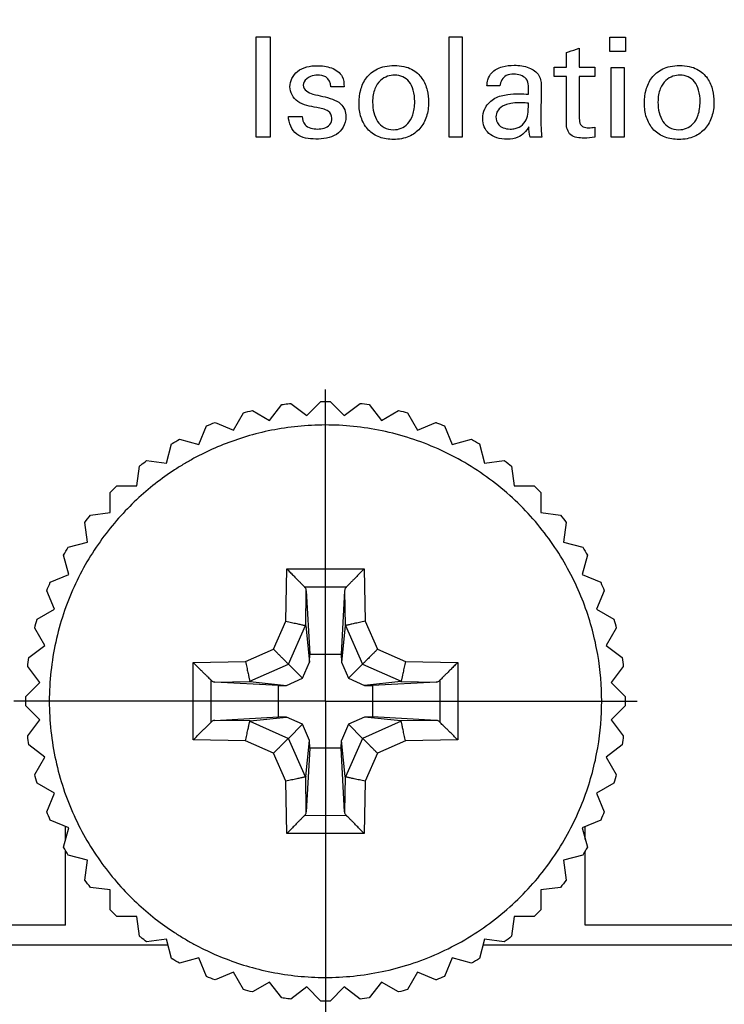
# Model space of a CAD drawing. Header units: inches. Extents: x 0 to 34, y 0 to 22.
# Tile 5 of 43: x 12.1 to 12.8, y 7.1 to 8.1. Entities that reach past the tile are written whole.
import ezdxf

# ---------------------------------------------------------------- set-up
doc = ezdxf.new("R2010")
doc.units = ezdxf.units.IN
doc.header["$LTSCALE"] = 1.87
doc.header["$MEASUREMENT"] = 0
doc.linetypes.add('CENTER', pattern=[0.6, 0.375, -0.075, 0.075, -0.075])
doc.layers.get('0').update_dxf_attribs({"linetype": 'CONTINUOUS'})
for name, color, linetype in [('DATUMCURVES', 7, 'CONTINUOUS'), ('DEFAULT_1', 7, 'CENTER'), ('DIMENSIONS', 7, 'CONTINUOUS')]:
    doc.layers.add(name, color=color, linetype=linetype)
doc.styles.get("Standard").update_dxf_attribs({"font": 'txt', "width": 0.8})
doc.dimstyles.new('DIMSTYLE_2', dxfattribs={"dimtxt": 0.125, "dimasz": 0.18, "dimexe": 0.18, "dimexo": 0.0625, "dimgap": 0.09, "dimtad": 0, "dimtih": 1, "dimtoh": 1, "dimdec": 3, "dimlfac": 0.5, "dimzin": 4, "dimdsep": 46, "dimtxsty": 'STANDARD', "dimblk": '_FILLED', "dimblk1": '_FILLED', "dimblk2": '_FILLED', "dimcen": 0.09, "dimadec": 0, "dimazin": 0, "dimtp": 0.001, "dimtm": 0.001, "dimtfac": 1, "dimtdec": 3, "dimtofl": 0, "dimtmove": 0, "dimatfit": 3, "dimldrblk": '_FILLED', "dimfxl": 1, "dimtolj": 1, "dimtzin": 4, "dimarcsym": 0})

# ---------------------------------------------------------------- blocks, each defined once
blk = doc.blocks.new('*D17')
at = {"layer": 'DIMENSIONS', "color": 2, "linetype": 'CONTINUOUS'}
blk.add_line((13.07898, 7.42655), (13.07898, 6.39855), dxfattribs=at)
at = {"layer": 'DIMENSIONS', "color": 2, "linetype": 'CONTINUOUS', "width": 0.8}
for s, p in [(']', (13.14148, 6.23605)), ('8.94', (13.14148, 5.83605)), ('[', (13.14148, 5.73605)), ('.352', (13.14148, 5.21105))]:
    blk.add_text(s, height=0.125, rotation=90, dxfattribs=at).set_placement(p)
blk = doc.blocks.new('_FILLED')
at = {"color": 0, "linetype": 'BYBLOCK'}
blk.add_solid([(0, 0), (-1, 0.1736), (-1, -0.1736)], dxfattribs=at)
blk = doc.blocks.new('*D18')
at = {"layer": 'DIMENSIONS', "color": 2, "linetype": 'CONTINUOUS'}
blk.add_line((13.36298, 7.07955), (13.36298, 6.39855), dxfattribs=at)
at = {"layer": 'DIMENSIONS', "color": 2, "linetype": 'CONTINUOUS', "width": 0.8}
for s, p in [(']', (13.42548, 6.23605)), ('12.55', (13.42548, 5.73605)), ('[', (13.42548, 5.63605)), ('.494', (13.42548, 5.11105))]:
    blk.add_text(s, height=0.125, rotation=90, dxfattribs=at).set_placement(p)
blk = doc.blocks.new('*D19')
at = {"layer": 'DIMENSIONS', "color": 2, "linetype": 'CONTINUOUS'}
for p, q in [((11.93698, 8.63555), (11.93698, 6.96333)), ((11.93698, 6.96333), (12.10755, 6.61562)), ((12.10755, 6.61562), (12.10755, 6.39855))]:
    blk.add_line(p, q, dxfattribs=at)
at = {"layer": 'DIMENSIONS', "color": 2, "linetype": 'CONTINUOUS', "width": 0.8}
for s, p in [(']', (12.17005, 6.23605)), ('5.56', (12.17005, 5.83605)), ('[', (12.17005, 5.73605)), ('.219', (12.17005, 5.21105)), ('-', (12.17005, 5.11105))]:
    blk.add_text(s, height=0.125, rotation=90, dxfattribs=at).set_placement(p)
blk = doc.blocks.new('*D20')
at = {"layer": 'DIMENSIONS', "color": 2, "linetype": 'CONTINUOUS'}
blk.add_line((12.86098, 8.66555), (12.86098, 6.39855), dxfattribs=at)
at = {"layer": 'DIMENSIONS', "color": 2, "linetype": 'CONTINUOUS', "width": 0.8}
for s, p in [(']', (12.92348, 6.23605)), ('6.17', (12.92348, 5.83605)), ('[', (12.92348, 5.73605)), ('.243', (12.92348, 5.21105))]:
    blk.add_text(s, height=0.125, rotation=90, dxfattribs=at).set_placement(p)

msp = doc.modelspace()

# ---------------------------------------------------------------- linework, layer by layer
at = {"color": 7, "linetype": 'CONTINUOUS'}
for p, q in [((12.35624, 7.67189), (12.37036, 7.68601)), ((12.37959, 7.68601), (12.39371, 7.67189)), ((12.2829, 7.6573), (12.29288, 7.67459)), ((12.3018, 7.67698), (12.31909, 7.667)), ((12.31909, 7.667), (12.33125, 7.68284)), ((12.3404, 7.68405), (12.35624, 7.67189)), ((12.39371, 7.67189), (12.40956, 7.68405)), ((12.41871, 7.68284), (12.43086, 7.667)), ((12.43086, 7.667), (12.44816, 7.67698)), ((12.45707, 7.67459), (12.46706, 7.6573)), ((12.26445, 7.66494), (12.2829, 7.6573)), ((12.46706, 7.6573), (12.48551, 7.66494)), ((12.24828, 7.64296), (12.25592, 7.66141)), ((12.49404, 7.66141), (12.50168, 7.64296)), ((12.22899, 7.64813), (12.24828, 7.64296)), ((12.50168, 7.64296), (12.52096, 7.64813)), ((12.21583, 7.62423), (12.221, 7.64351)), ((12.52896, 7.64351), (12.53413, 7.62423)), ((12.19603, 7.62683), (12.21583, 7.62423)), ((12.53413, 7.62423), (12.55392, 7.62683)), ((12.1861, 7.60142), (12.18871, 7.62121)), ((12.56125, 7.62121), (12.56385, 7.60142)), ((12.16614, 7.60142), (12.1861, 7.60142)), ((12.56385, 7.60142), (12.58382, 7.60142)), ((12.15961, 7.57492), (12.15961, 7.59489)), ((12.59035, 7.59489), (12.59035, 7.57492)), ((12.13981, 7.57231), (12.15961, 7.57492)), ((12.59035, 7.57492), (12.61015, 7.57231)), ((12.1368, 7.54519), (12.13419, 7.56499)), ((12.61577, 7.56499), (12.61316, 7.54519)), ((12.11751, 7.54003), (12.1368, 7.54519)), ((12.61316, 7.54519), (12.63245, 7.54003)), ((12.11806, 7.51274), (12.11289, 7.53203)), ((12.63706, 7.53203), (12.6319, 7.51274)), ((12.33528, 7.46614), (12.3362, 7.51854)), ((12.3362, 7.51854), (12.41376, 7.51854)), ((12.41376, 7.51854), (12.41468, 7.46614)), ((12.09961, 7.5051), (12.11806, 7.51274)), ((12.6319, 7.51274), (12.65034, 7.5051)), ((12.35393, 7.50057), (12.3961, 7.50057)), ((12.10372, 7.47812), (12.09608, 7.49657)), ((12.35519, 7.46144), (12.3558, 7.49663)), ((12.3558, 7.49663), (12.35925, 7.43308)), ((12.39415, 7.49663), (12.39071, 7.43308)), ((12.39415, 7.49663), (12.39477, 7.46144)), ((12.65388, 7.49657), (12.64624, 7.47812)), ((12.08643, 7.46814), (12.10372, 7.47812)), ((12.64624, 7.47812), (12.66353, 7.46814)), ((12.09403, 7.44193), (12.08404, 7.45922)), ((12.32284, 7.43819), (12.33528, 7.46614)), ((12.33784, 7.42319), (12.35501, 7.46176)), ((12.35519, 7.46144), (12.35911, 7.42522)), ((12.39477, 7.46144), (12.39085, 7.42522)), ((12.39495, 7.46176), (12.41212, 7.42319)), ((12.41468, 7.46614), (12.42712, 7.43819)), ((12.66592, 7.45922), (12.65593, 7.44193)), ((12.07818, 7.42978), (12.09403, 7.44193)), ((12.29489, 7.42574), (12.32284, 7.43819)), ((12.42712, 7.43819), (12.45507, 7.42574)), ((12.65593, 7.44193), (12.67178, 7.42978)), ((12.35911, 7.42522), (12.35925, 7.43308)), ((12.35925, 7.43308), (12.39071, 7.43308)), ((12.39071, 7.43308), (12.39085, 7.42522)), ((12.08913, 7.40478), (12.07698, 7.42062)), ((12.24248, 7.42483), (12.29489, 7.42574)), ((12.24248, 7.34726), (12.24248, 7.42483)), ((12.29926, 7.40601), (12.33784, 7.42319)), ((12.33784, 7.42319), (12.35193, 7.4091)), ((12.35193, 7.4091), (12.35911, 7.42522)), ((12.39085, 7.42522), (12.39803, 7.4091)), ((12.41212, 7.42319), (12.39803, 7.4091)), ((12.41212, 7.42319), (12.4507, 7.40601)), ((12.45507, 7.42574), (12.50748, 7.42483)), ((12.50748, 7.42483), (12.50748, 7.34726)), ((12.67298, 7.42062), (12.66082, 7.40478)), ((12.33581, 7.40192), (12.35193, 7.4091)), ((12.39803, 7.4091), (12.41415, 7.40192)), ((12.07501, 7.39066), (12.08913, 7.40478)), ((12.26046, 7.36493), (12.26046, 7.40716)), ((12.26439, 7.40522), (12.29958, 7.40584)), ((12.32795, 7.40178), (12.26439, 7.40522)), ((12.29959, 7.40584), (12.33581, 7.40192)), ((12.32795, 7.40178), (12.33581, 7.40192)), ((12.32795, 7.37031), (12.32795, 7.40178)), ((12.45037, 7.40584), (12.41415, 7.40192)), ((12.41415, 7.40192), (12.42201, 7.40178)), ((12.48557, 7.40522), (12.42201, 7.40178)), ((12.42201, 7.40178), (12.42201, 7.37031)), ((12.45037, 7.40584), (12.48557, 7.40522)), ((12.4895, 7.40709), (12.4895, 7.36493)), ((12.66082, 7.40478), (12.67494, 7.39066)), ((12.08913, 7.36731), (12.07501, 7.38143)), ((12.67494, 7.38143), (12.66082, 7.36731)), ((12.26439, 7.36687), (12.32795, 7.37031)), ((12.29958, 7.36626), (12.33581, 7.37018)), ((12.33581, 7.37018), (12.32795, 7.37031)), ((12.35193, 7.363), (12.33581, 7.37018)), ((12.41415, 7.37017), (12.39803, 7.363)), ((12.42201, 7.37031), (12.41415, 7.37018)), ((12.45037, 7.36626), (12.41415, 7.37017)), ((12.48557, 7.36687), (12.42201, 7.37031)), ((12.07698, 7.35147), (12.08913, 7.36731)), ((12.29958, 7.36626), (12.26439, 7.36687)), ((12.29926, 7.36608), (12.33784, 7.3489)), ((12.33784, 7.3489), (12.35193, 7.363)), ((12.35911, 7.34688), (12.35193, 7.363)), ((12.39803, 7.363), (12.39085, 7.34687)), ((12.41212, 7.3489), (12.39803, 7.363)), ((12.4507, 7.36608), (12.41212, 7.3489)), ((12.48557, 7.36687), (12.45037, 7.36626)), ((12.66082, 7.36731), (12.67298, 7.35147)), ((12.09403, 7.33016), (12.07818, 7.34232)), ((12.29489, 7.34635), (12.24248, 7.34726)), ((12.32284, 7.3339), (12.29489, 7.34635)), ((12.35501, 7.31033), (12.33784, 7.3489)), ((12.35519, 7.31065), (12.35911, 7.34688)), ((12.35925, 7.33901), (12.35911, 7.34687)), ((12.39071, 7.33901), (12.39085, 7.34688)), ((12.39477, 7.31065), (12.39085, 7.34687)), ((12.41212, 7.3489), (12.39495, 7.31033)), ((12.45507, 7.34635), (12.42712, 7.3339)), ((12.50748, 7.34726), (12.45507, 7.34635)), ((12.67178, 7.34232), (12.65593, 7.33016)), ((12.08404, 7.31287), (12.09403, 7.33016)), ((12.33528, 7.30595), (12.32284, 7.3339)), ((12.35925, 7.33901), (12.3558, 7.27546)), ((12.39071, 7.33901), (12.35925, 7.33901)), ((12.39415, 7.27546), (12.39071, 7.33901)), ((12.42712, 7.3339), (12.41468, 7.30595)), ((12.65593, 7.33016), (12.66592, 7.31287)), ((12.3558, 7.27546), (12.35519, 7.31065)), ((12.39477, 7.31065), (12.39415, 7.27546)), ((12.10372, 7.29397), (12.08643, 7.30395)), ((12.3362, 7.25355), (12.33528, 7.30595)), ((12.41468, 7.30595), (12.41376, 7.25355)), ((12.66353, 7.30395), (12.64624, 7.29397)), ((12.09608, 7.27552), (12.10372, 7.29397)), ((12.64624, 7.29397), (12.65388, 7.27552)), ((12.39615, 7.27155), (12.35393, 7.27152)), ((12.11806, 7.25935), (12.09961, 7.26699)), ((12.11498, 7.24784), (12.11498, 7.26063)), ((12.65034, 7.26699), (12.6319, 7.25935)), ((12.63498, 7.24784), (12.63498, 7.26063)), ((12.11289, 7.24006), (12.11806, 7.25935)), ((12.41376, 7.25355), (12.3362, 7.25355)), ((12.6319, 7.25935), (12.63706, 7.24006)), ((12.11498, 7.16205), (12.11498, 7.23639)), ((12.1368, 7.2269), (12.11751, 7.23207)), ((12.63245, 7.23207), (12.61316, 7.2269)), ((12.63498, 7.16205), (12.63498, 7.23639)), ((12.13419, 7.2071), (12.1368, 7.2269)), ((12.61316, 7.2269), (12.61577, 7.2071)), ((12.15961, 7.19717), (12.13981, 7.19978)), ((12.15961, 7.1772), (12.15961, 7.19717)), ((12.61015, 7.19978), (12.59035, 7.19717)), ((12.59035, 7.19717), (12.59035, 7.1772)), ((12.11498, 7.16205), (11.84698, 7.16205)), ((12.1861, 7.17068), (12.16614, 7.17068)), ((12.18871, 7.15088), (12.1861, 7.17068)), ((12.56385, 7.17068), (12.56125, 7.15088)), ((12.58382, 7.17068), (12.56385, 7.17068)), ((13.30298, 7.16205), (12.63498, 7.16205)), ((12.21583, 7.14786), (12.19603, 7.14526)), ((12.221, 7.12858), (12.21583, 7.14786)), ((12.53413, 7.14786), (12.52896, 7.12858)), ((12.55392, 7.14526), (12.53413, 7.14786)), ((12.21739, 7.14205), (11.78698, 7.14205)), ((13.36298, 7.14205), (12.53257, 7.14205)), ((12.24828, 7.12913), (12.22899, 7.12396)), ((12.25592, 7.11068), (12.24828, 7.12913)), ((12.50168, 7.12913), (12.49404, 7.11068)), ((12.52096, 7.12396), (12.50168, 7.12913)), ((12.2829, 7.11479), (12.26445, 7.10715)), ((12.29288, 7.0975), (12.2829, 7.11479)), ((12.46706, 7.11479), (12.45707, 7.0975)), ((12.48551, 7.10715), (12.46706, 7.11479)), ((12.31909, 7.10509), (12.3018, 7.09511)), ((12.33125, 7.08925), (12.31909, 7.10509)), ((12.43086, 7.10509), (12.41871, 7.08925)), ((12.44816, 7.09511), (12.43086, 7.10509)), ((12.35624, 7.1002), (12.3404, 7.08805)), ((12.37036, 7.08608), (12.35624, 7.1002)), ((12.39371, 7.1002), (12.37959, 7.08608)), ((12.40956, 7.08805), (12.39371, 7.1002))]:
    msp.add_line(p, q, dxfattribs=at)
for points in [[(12.37036, 7.68601), (12.37343, 7.68606), (12.37651, 7.68606), (12.37959, 7.68601)], [(12.29288, 7.67459), (12.29583, 7.67543), (12.2988, 7.67623), (12.3018, 7.67698)], [(12.40956, 7.68404), (12.4126, 7.68369), (12.41566, 7.68329), (12.41871, 7.68284)], [(12.44816, 7.67698), (12.45113, 7.67623), (12.45411, 7.67543), (12.45707, 7.67459)], [(12.25592, 7.66141), (12.25873, 7.66262), (12.26157, 7.6638), (12.26445, 7.66494)], [(12.52096, 7.64813), (12.52365, 7.64663), (12.52632, 7.64509), (12.52896, 7.64351)], [(12.55392, 7.62683), (12.55639, 7.62499), (12.55884, 7.62312), (12.56125, 7.62121)], [(12.15961, 7.59489), (12.16177, 7.59711), (12.16394, 7.59929), (12.16614, 7.60142)], [(12.58382, 7.60141), (12.58604, 7.59927), (12.58821, 7.59709), (12.59035, 7.59489)], [(12.13419, 7.56499), (12.13604, 7.56747), (12.13791, 7.56992), (12.13981, 7.57231)], [(12.61014, 7.57231), (12.61206, 7.56989), (12.61393, 7.56745), (12.61576, 7.56499)], [(12.1129, 7.53203), (12.1144, 7.53473), (12.11594, 7.53739), (12.11751, 7.54002)], [(12.63245, 7.54003), (12.63403, 7.53737), (12.63557, 7.53471), (12.63706, 7.53203)], [(12.09608, 7.49657), (12.09722, 7.49944), (12.0984, 7.50229), (12.09962, 7.5051)], [(12.65034, 7.5051), (12.65157, 7.50226), (12.65275, 7.49942), (12.65388, 7.49657)], [(12.08404, 7.45922), (12.08479, 7.46221), (12.08559, 7.46519), (12.08643, 7.46814)], [(12.66353, 7.46814), (12.66437, 7.46516), (12.66517, 7.46219), (12.66592, 7.45922)], [(12.07698, 7.42062), (12.07734, 7.42368), (12.07774, 7.42673), (12.07819, 7.42977)], [(12.67178, 7.42978), (12.67223, 7.42671), (12.67263, 7.42366), (12.67298, 7.42062)], [(12.07498, 7.38605), (12.07498, 7.38758), (12.07499, 7.38912), (12.07502, 7.39066)], [(12.67494, 7.39066), (12.67497, 7.38912), (12.67498, 7.38758), (12.67498, 7.38605)], [(12.07502, 7.38143), (12.07499, 7.38297), (12.07498, 7.38451), (12.07498, 7.38605)], [(12.67498, 7.38605), (12.67498, 7.38451), (12.67497, 7.38298), (12.67494, 7.38143)], [(12.07819, 7.34232), (12.07774, 7.34536), (12.07734, 7.34841), (12.07698, 7.35147)], [(12.67298, 7.35147), (12.67263, 7.34844), (12.67223, 7.34538), (12.67178, 7.34232)], [(12.08643, 7.30395), (12.08559, 7.30691), (12.08479, 7.30988), (12.08404, 7.31287)], [(12.66592, 7.31287), (12.66517, 7.3099), (12.66437, 7.30693), (12.66353, 7.30395)], [(12.09962, 7.26699), (12.0984, 7.26981), (12.09722, 7.27265), (12.09608, 7.27552)], [(12.65388, 7.27552), (12.65275, 7.27267), (12.65157, 7.26983), (12.65034, 7.26699)], [(12.11751, 7.23207), (12.11594, 7.2347), (12.1144, 7.23736), (12.1129, 7.24006)], [(12.63706, 7.24006), (12.63557, 7.23738), (12.63403, 7.23472), (12.63245, 7.23207)], [(12.13981, 7.19978), (12.13791, 7.20218), (12.13604, 7.20462), (12.13419, 7.2071)], [(12.61576, 7.2071), (12.61393, 7.20464), (12.61206, 7.2022), (12.61014, 7.19978)], [(12.16614, 7.17068), (12.16394, 7.1728), (12.16177, 7.17498), (12.15961, 7.1772)], [(12.59035, 7.1772), (12.58821, 7.175), (12.58604, 7.17282), (12.58382, 7.17068)], [(12.56125, 7.15088), (12.55884, 7.14897), (12.55639, 7.1471), (12.55392, 7.14526)], [(12.52896, 7.12858), (12.52632, 7.127), (12.52365, 7.12546), (12.52096, 7.12397)], [(12.26445, 7.10715), (12.26157, 7.10829), (12.25873, 7.10947), (12.25592, 7.11068)], [(12.3018, 7.09511), (12.2988, 7.09586), (12.29583, 7.09666), (12.29288, 7.0975)], [(12.45707, 7.0975), (12.45411, 7.09666), (12.45113, 7.09586), (12.44816, 7.09511)], [(12.37959, 7.08608), (12.37651, 7.08604), (12.37343, 7.08604), (12.37036, 7.08608)], [(12.41871, 7.08925), (12.41566, 7.0888), (12.4126, 7.0884), (12.40956, 7.08805)]]:
    msp.add_open_spline(points, degree=3, dxfattribs=at)
for points, knots in [([(12.33125, 7.68284), (12.33218, 7.68298), (12.33521, 7.68341), (12.33827, 7.6838), (12.3404, 7.68405)], [0, 0, 0, 0, 0.306224, 1, 1, 1, 1]), ([(12.48551, 7.66494), (12.48571, 7.66486), (12.48857, 7.66373), (12.49141, 7.66255), (12.49403, 7.66141)], [0, 0, 0, 0, 0.071488, 1, 1, 1, 1]), ([(12.65136, 7.38605), (12.65136, 7.40101), (12.64893, 7.43235), (12.63597, 7.48201), (12.61215, 7.53165), (12.57694, 7.57777), (12.53135, 7.61657), (12.47802, 7.64483), (12.42078, 7.66068), (12.37324, 7.66349), (12.33706, 7.66025), (12.31115, 7.65537), (12.28675, 7.64835), (12.26403, 7.63955), (12.24653, 7.63096), (12.23355, 7.62358), (12.22061, 7.61552), (12.20453, 7.60405), (12.17947, 7.58265), (12.15025, 7.54995), (12.12172, 7.50159), (12.10297, 7.44588), (12.0986, 7.40599), (12.0986, 7.38605)], [0, 0, 0, 0, 0.0625, 0.125, 0.1875, 0.25, 0.3125, 0.375, 0.4375, 0.5, 0.53125, 0.5625, 0.59375, 0.625, 0.65625, 0.671875, 0.6875, 0.71875, 0.75, 0.8125, 0.875, 0.9375, 1, 1, 1, 1]), ([(12.221, 7.64351), (12.22115, 7.64361), (12.22381, 7.64519), (12.22646, 7.64672), (12.22899, 7.64813)], [0, 0, 0, 0, 0.058333, 1, 1, 1, 1]), ([(12.18871, 7.62121), (12.18916, 7.62157), (12.19159, 7.62348), (12.19403, 7.62535), (12.19603, 7.62683)], [0, 0, 0, 0, 0.184109, 1, 1, 1, 1]), ([(12.3362, 7.51854), (12.33732, 7.5174), (12.33953, 7.51515), (12.34272, 7.5119), (12.34566, 7.50891), (12.34826, 7.50626), (12.35049, 7.50402), (12.35229, 7.50212), (12.35344, 7.50106), (12.35393, 7.50057)], [0, 0, 0, 0, 0.190957, 0.373752, 0.541749, 0.689213, 0.814303, 0.917437, 1, 1, 1, 1]), ([(12.41376, 7.51854), (12.41289, 7.51766), (12.4111, 7.51583), (12.40839, 7.51307), (12.40569, 7.51033), (12.40316, 7.50776), (12.40092, 7.50547), (12.39901, 7.50353), (12.39744, 7.50194), (12.39651, 7.50099), (12.3961, 7.50057)], [0, 0, 0, 0, 0.148081, 0.304463, 0.460321, 0.606067, 0.733629, 0.841466, 0.930161, 1, 1, 1, 1]), ([(12.3558, 7.49663), (12.35578, 7.49709), (12.35559, 7.49804), (12.35488, 7.49934), (12.3543, 7.50019), (12.35393, 7.50057)], [0, 0, 0, 0, 0.31241, 0.642934, 1, 1, 1, 1]), ([(12.3961, 7.50057), (12.39572, 7.50018), (12.39506, 7.49939), (12.39437, 7.49804), (12.39418, 7.49709), (12.39415, 7.49663)], [0, 0, 0, 0, 0.361003, 0.689525, 1, 1, 1, 1]), ([(12.33528, 7.46614), (12.33623, 7.46593), (12.33814, 7.46551), (12.34095, 7.46488), (12.34366, 7.46428), (12.34615, 7.46373), (12.34836, 7.46324), (12.35029, 7.46281), (12.35193, 7.46245), (12.35326, 7.46215), (12.35426, 7.46193), (12.3548, 7.46181), (12.35501, 7.46176)], [0, 0, 0, 0, 0.144646, 0.289446, 0.428299, 0.555676, 0.668076, 0.76548, 0.848727, 0.917119, 0.968351, 1, 1, 1, 1]), ([(12.35501, 7.46176), (12.35506, 7.46175), (12.35501, 7.4616), (12.35519, 7.4616), (12.35519, 7.46149), (12.35519, 7.46144)], [0, 0, 0, 0, 0.376115, 0.624349, 1, 1, 1, 1]), ([(12.39477, 7.46144), (12.39477, 7.46149), (12.39477, 7.4616), (12.39495, 7.4616), (12.3949, 7.46175), (12.39495, 7.46176)], [0, 0, 0, 0, 0.375904, 0.623625, 1, 1, 1, 1]), ([(12.41468, 7.46614), (12.41373, 7.46593), (12.41182, 7.46551), (12.409, 7.46488), (12.4063, 7.46428), (12.4038, 7.46373), (12.40159, 7.46324), (12.39966, 7.46281), (12.39803, 7.46245), (12.3967, 7.46215), (12.3957, 7.46193), (12.39515, 7.46181), (12.39495, 7.46176)], [0, 0, 0, 0, 0.14473, 0.289704, 0.428696, 0.556087, 0.668348, 0.765544, 0.848645, 0.917012, 0.968292, 1, 1, 1, 1]), ([(12.32284, 7.43819), (12.32358, 7.43745), (12.32504, 7.43598), (12.32721, 7.43382), (12.32927, 7.43176), (12.33115, 7.42988), (12.33281, 7.42821), (12.33426, 7.42676), (12.3355, 7.42552), (12.33651, 7.42451), (12.33727, 7.42376), (12.33768, 7.42334), (12.33784, 7.42319)], [0, 0, 0, 0, 0.147658, 0.293943, 0.43276, 0.559076, 0.669803, 0.766052, 0.849117, 0.917514, 0.968625, 1, 1, 1, 1]), ([(12.42712, 7.43819), (12.42637, 7.43743), (12.42488, 7.43594), (12.4227, 7.43376), (12.42065, 7.43171), (12.41878, 7.42985), (12.41712, 7.42819), (12.41567, 7.42674), (12.41443, 7.4255), (12.41343, 7.42449), (12.41268, 7.42375), (12.41228, 7.42334), (12.41212, 7.42319)], [0, 0, 0, 0, 0.151085, 0.29802, 0.435899, 0.561034, 0.671534, 0.767976, 0.850841, 0.918714, 0.969119, 1, 1, 1, 1]), ([(12.24248, 7.42483), (12.24337, 7.42396), (12.24519, 7.42216), (12.24795, 7.41945), (12.2507, 7.41676), (12.25327, 7.41423), (12.25555, 7.41199), (12.25749, 7.41008), (12.25909, 7.40851), (12.26004, 7.40758), (12.26046, 7.40716)], [0, 0, 0, 0, 0.148081, 0.304463, 0.460321, 0.606067, 0.733629, 0.841466, 0.930161, 1, 1, 1, 1]), ([(12.29489, 7.42574), (12.2951, 7.42479), (12.29552, 7.42288), (12.29615, 7.42005), (12.29675, 7.41734), (12.2973, 7.41485), (12.29779, 7.41263), (12.29822, 7.41072), (12.29858, 7.40909), (12.29887, 7.40776), (12.29909, 7.40677), (12.29922, 7.40622), (12.29926, 7.40601)], [0, 0, 0, 0, 0.14498, 0.290382, 0.429761, 0.557341, 0.669461, 0.766303, 0.849028, 0.917099, 0.96828, 1, 1, 1, 1]), ([(12.45507, 7.42574), (12.45486, 7.42479), (12.45444, 7.42289), (12.45381, 7.42007), (12.45322, 7.41737), (12.45266, 7.41488), (12.45217, 7.41266), (12.45174, 7.41073), (12.45138, 7.40909), (12.45108, 7.40776), (12.45086, 7.40677), (12.45074, 7.40622), (12.4507, 7.40601)], [0, 0, 0, 0, 0.144646, 0.289447, 0.428299, 0.555676, 0.668076, 0.76548, 0.848727, 0.917119, 0.968351, 1, 1, 1, 1]), ([(12.50748, 7.42483), (12.50633, 7.4237), (12.50409, 7.4215), (12.50083, 7.4183), (12.49784, 7.41536), (12.4952, 7.41276), (12.49295, 7.41054), (12.49106, 7.40873), (12.49, 7.40758), (12.4895, 7.40709)], [0, 0, 0, 0, 0.190957, 0.373752, 0.541749, 0.689213, 0.814303, 0.917437, 1, 1, 1, 1]), ([(12.26046, 7.40716), (12.26084, 7.40679), (12.26164, 7.40612), (12.26298, 7.40544), (12.26393, 7.40525), (12.26439, 7.40522)], [0, 0, 0, 0, 0.361003, 0.689525, 1, 1, 1, 1]), ([(12.29959, 7.40584), (12.29954, 7.40584), (12.29942, 7.40584), (12.29943, 7.40602), (12.29927, 7.40596), (12.29926, 7.40601)], [0, 0, 0, 0, 0.375902, 0.623627, 1, 1, 1, 1]), ([(12.4507, 7.40601), (12.45069, 7.40596), (12.45053, 7.40602), (12.45053, 7.40584), (12.45042, 7.40584), (12.45037, 7.40584)], [0, 0, 0, 0, 0.376113, 0.62435, 1, 1, 1, 1]), ([(12.48557, 7.40522), (12.48603, 7.40525), (12.48698, 7.40543), (12.48828, 7.40615), (12.48913, 7.40672), (12.4895, 7.40709)], [0, 0, 0, 0, 0.31241, 0.642934, 1, 1, 1, 1]), ([(12.0986, 7.38605), (12.0986, 7.3661), (12.10297, 7.32622), (12.12172, 7.27051), (12.15025, 7.22214), (12.17947, 7.18944), (12.20453, 7.16804), (12.22061, 7.15657), (12.23355, 7.14851), (12.24653, 7.14113), (12.26403, 7.13254), (12.28675, 7.12374), (12.31115, 7.11672), (12.33706, 7.11185), (12.37324, 7.1086), (12.42078, 7.11141), (12.47802, 7.12727), (12.53135, 7.15552), (12.57694, 7.19432), (12.61215, 7.24044), (12.63597, 7.29008), (12.64893, 7.33974), (12.65136, 7.37109), (12.65136, 7.38605)], [0, 0, 0, 0, 0.0625, 0.125, 0.1875, 0.25, 0.28125, 0.3125, 0.328125, 0.34375, 0.375, 0.40625, 0.4375, 0.46875, 0.5, 0.5625, 0.625, 0.6875, 0.75, 0.8125, 0.875, 0.9375, 1, 1, 1, 1]), ([(12.24248, 7.34726), (12.24337, 7.34813), (12.24519, 7.34992), (12.24794, 7.35262), (12.25067, 7.35531), (12.25324, 7.35784), (12.25554, 7.36009), (12.2575, 7.36202), (12.2591, 7.36359), (12.26004, 7.36452), (12.26046, 7.36493)], [0, 0, 0, 0, 0.148203, 0.303566, 0.45857, 0.604338, 0.732899, 0.841826, 0.930864, 1, 1, 1, 1]), ([(12.26439, 7.36687), (12.26393, 7.36685), (12.26298, 7.36665), (12.26164, 7.36597), (12.26084, 7.3653), (12.26046, 7.36493)], [0, 0, 0, 0, 0.310478, 0.639001, 1, 1, 1, 1]), ([(12.29489, 7.34635), (12.2951, 7.3473), (12.29552, 7.3492), (12.29614, 7.35202), (12.29674, 7.35472), (12.2973, 7.35721), (12.29779, 7.35943), (12.29822, 7.36136), (12.29858, 7.363), (12.29887, 7.36433), (12.29909, 7.36533), (12.29922, 7.36587), (12.29926, 7.36608)], [0, 0, 0, 0, 0.144646, 0.289447, 0.428299, 0.555676, 0.668076, 0.76548, 0.848727, 0.917119, 0.968351, 1, 1, 1, 1]), ([(12.29926, 7.36608), (12.29927, 7.36613), (12.29943, 7.36607), (12.29942, 7.36625), (12.29954, 7.36625), (12.29958, 7.36626)], [0, 0, 0, 0, 0.376113, 0.62435, 1, 1, 1, 1]), ([(12.45037, 7.36626), (12.45042, 7.36625), (12.45053, 7.36625), (12.45053, 7.36607), (12.45069, 7.36613), (12.4507, 7.36608)], [0, 0, 0, 0, 0.375902, 0.623627, 1, 1, 1, 1]), ([(12.45507, 7.34635), (12.45486, 7.3473), (12.45444, 7.34921), (12.45381, 7.35204), (12.45321, 7.35475), (12.45266, 7.35724), (12.45217, 7.35946), (12.45174, 7.36138), (12.45138, 7.363), (12.45108, 7.36433), (12.45086, 7.36533), (12.45074, 7.36587), (12.4507, 7.36608)], [0, 0, 0, 0, 0.14498, 0.290382, 0.429761, 0.557341, 0.669461, 0.766303, 0.849028, 0.917099, 0.96828, 1, 1, 1, 1]), ([(12.4895, 7.36493), (12.48912, 7.3653), (12.48832, 7.36597), (12.48698, 7.36665), (12.48603, 7.36685), (12.48557, 7.36687)], [0, 0, 0, 0, 0.361003, 0.689525, 1, 1, 1, 1]), ([(12.50748, 7.34726), (12.50659, 7.34813), (12.50477, 7.34993), (12.50201, 7.35264), (12.49926, 7.35533), (12.49669, 7.35786), (12.49441, 7.36011), (12.49247, 7.36201), (12.49087, 7.36358), (12.48992, 7.36452), (12.4895, 7.36493)], [0, 0, 0, 0, 0.148081, 0.304463, 0.460321, 0.606067, 0.733629, 0.841466, 0.930161, 1, 1, 1, 1]), ([(12.32284, 7.3339), (12.32358, 7.33465), (12.32506, 7.33613), (12.32722, 7.33829), (12.32926, 7.34033), (12.33113, 7.34219), (12.3328, 7.34387), (12.33426, 7.34533), (12.33551, 7.34658), (12.33653, 7.34759), (12.33728, 7.34834), (12.33768, 7.34875), (12.33784, 7.3489)], [0, 0, 0, 0, 0.149544, 0.295023, 0.432098, 0.557346, 0.668731, 0.76636, 0.850204, 0.918602, 0.969164, 1, 1, 1, 1]), ([(12.42712, 7.3339), (12.42638, 7.33464), (12.42491, 7.33611), (12.42275, 7.33828), (12.42069, 7.34033), (12.41881, 7.34221), (12.41715, 7.34388), (12.4157, 7.34533), (12.41446, 7.34657), (12.41345, 7.34758), (12.41269, 7.34833), (12.41228, 7.34875), (12.41212, 7.3489)], [0, 0, 0, 0, 0.147658, 0.293943, 0.43276, 0.559076, 0.669803, 0.766052, 0.849117, 0.917514, 0.968625, 1, 1, 1, 1]), ([(12.35501, 7.31033), (12.3548, 7.31028), (12.35426, 7.31016), (12.35326, 7.30994), (12.35193, 7.30964), (12.35029, 7.30928), (12.34837, 7.30885), (12.34615, 7.30836), (12.34366, 7.30781), (12.34095, 7.30721), (12.33814, 7.30659), (12.33623, 7.30616), (12.33528, 7.30595)], [0, 0, 0, 0, 0.031649, 0.082879, 0.151268, 0.234517, 0.331918, 0.444312, 0.571686, 0.710546, 0.855355, 1, 1, 1, 1]), ([(12.35519, 7.31065), (12.35518, 7.3106), (12.35519, 7.31049), (12.35501, 7.31049), (12.35506, 7.31034), (12.35501, 7.31033)], [0, 0, 0, 0, 0.375903, 0.623625, 1, 1, 1, 1]), ([(12.39495, 7.31033), (12.3949, 7.31034), (12.39495, 7.31049), (12.39477, 7.31049), (12.39477, 7.3106), (12.39477, 7.31065)], [0, 0, 0, 0, 0.376115, 0.624349, 1, 1, 1, 1]), ([(12.41468, 7.30595), (12.41373, 7.30616), (12.41182, 7.30659), (12.40901, 7.30721), (12.4063, 7.30781), (12.40381, 7.30836), (12.40159, 7.30885), (12.39967, 7.30928), (12.39803, 7.30964), (12.39669, 7.30994), (12.3957, 7.31016), (12.39515, 7.31028), (12.39495, 7.31033)], [0, 0, 0, 0, 0.144646, 0.289446, 0.428299, 0.555676, 0.668076, 0.76548, 0.848727, 0.917119, 0.968351, 1, 1, 1, 1]), ([(12.35388, 7.27154), (12.35337, 7.27103), (12.35225, 7.26989), (12.3504, 7.268), (12.34818, 7.26574), (12.34559, 7.26311), (12.34267, 7.26014), (12.3395, 7.25691), (12.33731, 7.25468), (12.3362, 7.25355)], [0, 0, 0, 0, 0.085093, 0.189932, 0.314898, 0.461527, 0.628764, 0.810643, 1, 1, 1, 1]), ([(12.35393, 7.27152), (12.3543, 7.2719), (12.35488, 7.27275), (12.35559, 7.27405), (12.35578, 7.275), (12.3558, 7.27546)], [0, 0, 0, 0, 0.3571, 0.687621, 1, 1, 1, 1]), ([(12.39615, 7.27155), (12.39577, 7.27193), (12.39508, 7.27271), (12.39438, 7.27405), (12.39418, 7.275), (12.39415, 7.27546)], [0, 0, 0, 0, 0.361194, 0.689106, 1, 1, 1, 1]), ([(12.41376, 7.25355), (12.41265, 7.25468), (12.41046, 7.25691), (12.40729, 7.26014), (12.40436, 7.26311), (12.40178, 7.26575), (12.39955, 7.26799), (12.39772, 7.26992), (12.39654, 7.27101), (12.39603, 7.27152)], [0, 0, 0, 0, 0.189144, 0.370819, 0.537867, 0.684331, 0.809157, 0.913878, 1, 1, 1, 1]), ([(12.19603, 7.14526), (12.19403, 7.14674), (12.19159, 7.14861), (12.18916, 7.15052), (12.18871, 7.15088)], [0, 0, 0, 0, 0.815891, 1, 1, 1, 1]), ([(12.22899, 7.12396), (12.22646, 7.12537), (12.22381, 7.1269), (12.22115, 7.12848), (12.221, 7.12858)], [0, 0, 0, 0, 0.941667, 1, 1, 1, 1]), ([(12.49403, 7.11068), (12.49141, 7.10955), (12.48857, 7.10837), (12.48571, 7.10723), (12.48551, 7.10715)], [0, 0, 0, 0, 0.928512, 1, 1, 1, 1]), ([(12.3404, 7.08805), (12.33827, 7.08829), (12.33521, 7.08868), (12.33218, 7.08911), (12.33125, 7.08925)], [0, 0, 0, 0, 0.693776, 1, 1, 1, 1])]:
    msp.add_open_spline(points, degree=3, knots=knots, dxfattribs=at)
at = {"layer": 'DATUMCURVES', "color": 40, "linetype": 'CONTINUOUS'}
for points, knots in [([(12.3056, 8.05083, -0.02453), (12.30632, 8.05083, -0.02453), (12.31096, 8.05083, -0.02453), (12.31559, 8.05083, -0.02453), (12.3195, 8.05083, -0.02453)], [0, 0, 0, 0, 0.15625, 1, 1, 1, 1]), ([(12.3056, 7.95046, -0.02453), (12.3056, 7.95569, -0.02453), (12.3056, 7.98914, -0.02453), (12.3056, 8.0226, -0.02453), (12.3056, 8.05083, -0.02453)], [0, 0, 0, 0, 0.15625, 1, 1, 1, 1]), ([(12.3195, 8.05083, -0.02453), (12.3195, 8.0456, -0.02453), (12.3195, 8.01214, -0.02453), (12.3195, 7.97869, -0.02453), (12.3195, 7.95046, -0.02453)], [0, 0, 0, 0, 0.15625, 1, 1, 1, 1]), ([(12.49881, 7.95046, -0.02453), (12.49881, 7.95568, -0.02453), (12.49881, 7.98909, -0.02453), (12.49881, 8.0225, -0.02453), (12.49881, 8.05069, -0.02453)], [0, 0, 0, 0, 0.15625, 1, 1, 1, 1]), ([(12.49881, 8.05069, -0.02453), (12.49949, 8.05069, -0.02453), (12.50384, 8.05069, -0.02453), (12.5082, 8.05069, -0.02453), (12.51187, 8.05069, -0.02453)], [0, 0, 0, 0, 0.15625, 1, 1, 1, 1]), ([(12.51187, 8.05069, -0.02453), (12.51187, 8.04547, -0.02453), (12.51187, 8.01206, -0.02453), (12.51187, 7.97865, -0.02453), (12.51187, 7.95046, -0.02453)], [0, 0, 0, 0, 0.15625, 1, 1, 1, 1]), ([(12.65934, 8.03623, -0.02453), (12.65934, 8.03698, -0.02453), (12.65934, 8.04175, -0.02453), (12.65934, 8.04653, -0.02453), (12.65934, 8.05056, -0.02453)], [0, 0, 0, 0, 0.15625, 1, 1, 1, 1]), ([(12.65934, 8.05056, -0.02453), (12.66016, 8.05056, -0.02453), (12.66541, 8.05056, -0.02453), (12.67065, 8.05056, -0.02453), (12.67508, 8.05056, -0.02453)], [0, 0, 0, 0, 0.15625, 1, 1, 1, 1]), ([(12.67508, 8.05056, -0.02453), (12.67508, 8.04981, -0.02453), (12.67508, 8.04504, -0.02453), (12.67508, 8.04026, -0.02453), (12.67508, 8.03623, -0.02453)], [0, 0, 0, 0, 0.15625, 1, 1, 1, 1]), ([(12.61602, 8.03512, -0.02453), (12.6167, 8.03534, -0.02453), (12.62101, 8.03673, -0.02453), (12.62532, 8.03813, -0.02453), (12.62896, 8.0393, -0.02453)], [0, 0, 0, 0, 0.15625, 1, 1, 1, 1]), ([(12.62896, 8.0393, -0.02453), (12.62896, 8.03832, -0.02453), (12.62896, 8.03206, -0.02453), (12.62896, 8.02581, -0.02453), (12.62896, 8.02053, -0.02453)], [0, 0, 0, 0, 0.15625, 1, 1, 1, 1]), ([(12.61602, 8.02053, -0.02453), (12.61602, 8.02129, -0.02453), (12.61602, 8.02615, -0.02453), (12.61602, 8.03102, -0.02453), (12.61602, 8.03512, -0.02453)], [0, 0, 0, 0, 0.15625, 1, 1, 1, 1]), ([(12.67508, 8.03623, -0.02453), (12.67426, 8.03623, -0.02453), (12.66901, 8.03623, -0.02453), (12.66377, 8.03623, -0.02453), (12.65934, 8.03623, -0.02453)], [0, 0, 0, 0, 0.15625, 1, 1, 1, 1]), ([(12.33934, 8.00078, -0.02453), (12.33934, 8.00649, -0.02453), (12.34614, 8.01953, -0.02453), (12.36482, 8.02276, -0.02453), (12.38077, 8.02083, -0.02453), (12.3897, 8.01518, -0.02453), (12.39177, 8.01106, -0.02453)], [0, 0, 0, 0, 0.259798, 0.570582, 0.790275, 1, 1, 1, 1]), ([(12.44121, 7.94813, -0.02453), (12.43633, 7.94831, -0.02453), (12.42653, 7.95036, -0.02453), (12.41634, 7.95801, -0.02453), (12.40992, 7.96975, -0.02453), (12.40792, 7.98349, -0.02453), (12.40954, 7.99783, -0.02453), (12.41508, 8.0103, -0.02453), (12.42596, 8.01947, -0.02453), (12.43683, 8.02214, -0.02453), (12.44396, 8.02205, -0.02453)], [0, 0, 0, 0, 0.123818, 0.261393, 0.398969, 0.536544, 0.652408, 0.768272, 0.884136, 1, 1, 1, 1]), ([(12.44396, 8.02205, -0.02453), (12.44707, 8.02201, -0.02453), (12.45394, 8.02138, -0.02453), (12.46381, 8.0177, -0.02453), (12.47245, 8.00972, -0.02453), (12.47738, 7.99732, -0.02453), (12.4787, 7.98363, -0.02453), (12.47671, 7.97068, -0.02453), (12.47018, 7.95847, -0.02453), (12.46095, 7.9516, -0.02453), (12.45145, 7.94863, -0.02453), (12.44511, 7.94805, -0.02453), (12.44175, 7.94811, -0.02453), (12.44121, 7.94813, -0.02453)], [0, 0, 0, 0, 0.051326, 0.102653, 0.205305, 0.307958, 0.41061, 0.554468, 0.698326, 0.842185, 0.914114, 0.986043, 1, 1, 1, 1]), ([(12.53645, 8.00162, -0.02453), (12.53669, 8.0037, -0.02453), (12.53726, 8.00843, -0.02453), (12.54145, 8.01659, -0.02453), (12.55175, 8.0215, -0.02453), (12.56475, 8.02284, -0.02453), (12.57811, 8.02127, -0.02453), (12.58823, 8.01444, -0.02453), (12.59078, 8.0067, -0.02453), (12.59093, 8.00301, -0.02453), (12.59093, 8.00135, -0.02453)], [0, 0, 0, 0, 0.081431, 0.18489, 0.341003, 0.498401, 0.692569, 0.856804, 0.935169, 1, 1, 1, 1]), ([(12.60365, 8.02053, -0.02453), (12.6043, 8.02053, -0.02453), (12.60842, 8.02053, -0.02453), (12.61254, 8.02053, -0.02453), (12.61602, 8.02053, -0.02453)], [0, 0, 0, 0, 0.15625, 1, 1, 1, 1]), ([(12.62896, 8.02053, -0.02453), (12.62977, 8.02053, -0.02453), (12.63496, 8.02053, -0.02453), (12.64015, 8.02053, -0.02453), (12.64453, 8.02053, -0.02453)], [0, 0, 0, 0, 0.15625, 1, 1, 1, 1]), ([(12.66076, 7.95046, -0.02453), (12.66076, 7.95409, -0.02453), (12.66076, 7.97736, -0.02453), (12.66076, 8.00063, -0.02453), (12.66076, 8.02026, -0.02453)], [0, 0, 0, 0, 0.15625, 1, 1, 1, 1]), ([(12.66076, 8.02026, -0.02453), (12.66144, 8.02026, -0.02453), (12.6658, 8.02026, -0.02453), (12.67015, 8.02026, -0.02453), (12.67383, 8.02026, -0.02453)], [0, 0, 0, 0, 0.15625, 1, 1, 1, 1]), ([(12.67383, 8.02026, -0.02453), (12.67383, 8.01662, -0.02453), (12.67383, 7.99335, -0.02453), (12.67383, 7.97009, -0.02453), (12.67383, 7.95046, -0.02453)], [0, 0, 0, 0, 0.15625, 1, 1, 1, 1]), ([(12.72677, 7.94813, -0.02453), (12.72189, 7.94831, -0.02453), (12.7121, 7.95036, -0.02453), (12.70191, 7.95801, -0.02453), (12.69547, 7.96975, -0.02453), (12.69347, 7.98349, -0.02453), (12.69509, 7.99783, -0.02453), (12.70064, 8.0103, -0.02453), (12.71154, 8.01947, -0.02453), (12.7224, 8.02214, -0.02453), (12.72952, 8.02205, -0.02453)], [0, 0, 0, 0, 0.123818, 0.261393, 0.398969, 0.536544, 0.652408, 0.768272, 0.884136, 1, 1, 1, 1]), ([(12.72952, 8.02205, -0.02453), (12.73263, 8.02201, -0.02453), (12.7395, 8.02138, -0.02453), (12.74938, 8.0177, -0.02453), (12.75802, 8.00972, -0.02453), (12.76294, 7.99732, -0.02453), (12.76426, 7.98363, -0.02453), (12.76227, 7.97068, -0.02453), (12.75574, 7.95847, -0.02453), (12.7465, 7.9516, -0.02453), (12.73701, 7.94863, -0.02453), (12.73067, 7.94805, -0.02453), (12.72732, 7.94811, -0.02453), (12.72677, 7.94813, -0.02453)], [0, 0, 0, 0, 0.051326, 0.102652, 0.205305, 0.307957, 0.41061, 0.554468, 0.698325, 0.842183, 0.914112, 0.986041, 1, 1, 1, 1]), ([(12.36673, 8.01234, -0.02453), (12.36572, 8.01234, -0.02453), (12.35988, 8.0123, -0.02453), (12.35256, 8.00728, -0.02453), (12.35256, 8.00233, -0.02453)], [0, 0, 0, 0, 0.169541, 1, 1, 1, 1]), ([(12.38022, 8.00091, -0.02453), (12.38037, 8.00451, -0.02453), (12.37688, 8.01202, -0.02453), (12.36968, 8.01234, -0.02453), (12.36673, 8.01234, -0.02453)], [0, 0, 0, 0, 0.549735, 1, 1, 1, 1]), ([(12.44396, 8.01247, -0.02453), (12.43979, 8.01247, -0.02453), (12.43161, 8.01041, -0.02453), (12.42383, 7.99978, -0.02453), (12.42157, 7.9875, -0.02453), (12.4229, 7.97466, -0.02453), (12.42782, 7.96283, -0.02453), (12.43569, 7.95784, -0.02453), (12.44313, 7.95784, -0.02453)], [0, 0, 0, 0, 0.301951, 0.452927, 0.603903, 0.702927, 0.801951, 1, 1, 1, 1]), ([(12.44313, 7.95784, -0.02453), (12.44807, 7.95784, -0.02453), (12.45599, 7.96061, -0.02453), (12.46285, 7.97171, -0.02453), (12.46486, 7.98497, -0.02453), (12.46326, 7.99809, -0.02453), (12.45769, 8.00894, -0.02453), (12.45008, 8.01247, -0.02453), (12.44396, 8.01247, -0.02453)], [0, 0, 0, 0, 0.2735, 0.41025, 0.547001, 0.66025, 0.7735, 1, 1, 1, 1]), ([(12.56356, 8.01345, -0.02453), (12.56093, 8.01345, -0.02453), (12.55385, 8.01292, -0.02453), (12.54971, 8.00566, -0.02453), (12.54951, 8.00162, -0.02453)], [0, 0, 0, 0, 0.393875, 1, 1, 1, 1]), ([(12.57815, 7.99343, -0.02453), (12.57815, 7.99863, -0.02453), (12.5793, 8.01028, -0.02453), (12.56787, 8.01345, -0.02453), (12.56356, 8.01345, -0.02453)], [0, 0, 0, 0, 0.546858, 1, 1, 1, 1]), ([(12.61602, 8.01093, -0.02453), (12.61538, 8.01093, -0.02453), (12.61126, 8.01093, -0.02453), (12.60713, 8.01093, -0.02453), (12.60365, 8.01093, -0.02453)], [0, 0, 0, 0, 0.15625, 1, 1, 1, 1]), ([(12.61602, 7.96435, -0.02453), (12.61602, 7.96677, -0.02453), (12.61602, 7.9823, -0.02453), (12.61602, 7.99783, -0.02453), (12.61602, 8.01093, -0.02453)], [0, 0, 0, 0, 0.15625, 1, 1, 1, 1]), ([(12.62896, 8.01093, -0.02453), (12.62896, 8.00875, -0.02453), (12.62896, 7.9948, -0.02453), (12.62896, 7.98086, -0.02453), (12.62896, 7.96909, -0.02453)], [0, 0, 0, 0, 0.15625, 1, 1, 1, 1]), ([(12.64453, 8.01093, -0.02453), (12.64372, 8.01093, -0.02453), (12.63853, 8.01093, -0.02453), (12.63334, 8.01093, -0.02453), (12.62896, 8.01093, -0.02453)], [0, 0, 0, 0, 0.15625, 1, 1, 1, 1]), ([(12.72952, 8.01247, -0.02453), (12.72536, 8.01247, -0.02453), (12.71716, 8.01041, -0.02453), (12.70938, 7.99978, -0.02453), (12.70711, 7.9875, -0.02453), (12.70845, 7.97466, -0.02453), (12.71338, 7.96283, -0.02453), (12.72125, 7.95784, -0.02453), (12.72868, 7.95784, -0.02453)], [0, 0, 0, 0, 0.301951, 0.452927, 0.603903, 0.702927, 0.801951, 1, 1, 1, 1]), ([(12.72868, 7.95784, -0.02453), (12.73362, 7.95784, -0.02453), (12.74155, 7.96061, -0.02453), (12.74842, 7.97171, -0.02453), (12.75044, 7.98497, -0.02453), (12.74883, 7.99809, -0.02453), (12.74326, 8.00894, -0.02453), (12.73564, 8.01247, -0.02453), (12.72952, 8.01247, -0.02453)], [0, 0, 0, 0, 0.2735, 0.41025, 0.547001, 0.66025, 0.7735, 1, 1, 1, 1]), ([(12.36619, 7.97992, -0.02453), (12.35972, 7.98141, -0.02453), (12.34683, 7.98269, -0.02453), (12.33934, 7.99523, -0.02453), (12.33934, 8.00078, -0.02453)], [0, 0, 0, 0, 0.544309, 1, 1, 1, 1]), ([(12.39357, 8.00091, -0.02453), (12.39287, 8.00091, -0.02453), (12.38843, 8.00091, -0.02453), (12.38398, 8.00091, -0.02453), (12.38022, 8.00091, -0.02453)], [0, 0, 0, 0, 0.15625, 1, 1, 1, 1]), ([(12.54951, 8.00162, -0.02453), (12.54883, 8.00162, -0.02453), (12.54447, 8.00162, -0.02453), (12.54012, 8.00162, -0.02453), (12.53645, 8.00162, -0.02453)], [0, 0, 0, 0, 0.15625, 1, 1, 1, 1]), ([(12.59093, 8.00135, -0.02453), (12.5909, 7.99961, -0.02453), (12.59072, 7.98849, -0.02453), (12.59054, 7.97737, -0.02453), (12.59039, 7.96798, -0.02453)], [0, 0, 0, 0, 0.15625, 1, 1, 1, 1]), ([(12.36243, 7.99343, -0.02453), (12.36896, 7.99187, -0.02453), (12.3786, 7.99018, -0.02453), (12.39011, 7.98487, -0.02453), (12.39463, 7.97799, -0.02453), (12.39597, 7.96954, -0.02453), (12.39353, 7.96025, -0.02453), (12.38613, 7.95231, -0.02453), (12.37592, 7.94901, -0.02453), (12.36567, 7.94825, -0.02453), (12.3584, 7.94876, -0.02453), (12.35514, 7.9495, -0.02453)], [0, 0, 0, 0, 0.210685, 0.30808, 0.385429, 0.457387, 0.571444, 0.673234, 0.78428, 0.897304, 1, 1, 1, 1]), ([(12.53501, 7.9798, -0.02453), (12.53718, 7.98375, -0.02453), (12.544, 7.99039, -0.02453), (12.55666, 7.99338, -0.02453), (12.56805, 7.99403, -0.02453), (12.57501, 7.99364, -0.02453), (12.57815, 7.99343, -0.02453)], [0, 0, 0, 0, 0.280593, 0.562028, 0.801262, 1, 1, 1, 1]), ([(12.36701, 7.95852, -0.02453), (12.37135, 7.95852, -0.02453), (12.3791, 7.9602, -0.02453), (12.38262, 7.96988, -0.02453), (12.37746, 7.97877, -0.02453), (12.37011, 7.97903, -0.02453), (12.36619, 7.97992, -0.02453)], [0, 0, 0, 0, 0.32681, 0.500226, 0.69671, 1, 1, 1, 1]), ([(12.57843, 7.96088, -0.02453), (12.576, 7.95641, -0.02453), (12.56941, 7.94945, -0.02453), (12.55688, 7.94776, -0.02453), (12.54673, 7.94905, -0.02453), (12.53836, 7.95351, -0.02453), (12.53326, 7.96054, -0.02453), (12.53166, 7.9695, -0.02453), (12.53308, 7.9761, -0.02453), (12.53484, 7.9795, -0.02453), (12.53501, 7.9798, -0.02453)], [0, 0, 0, 0, 0.208174, 0.355545, 0.50173, 0.62268, 0.732572, 0.844944, 0.985977, 1, 1, 1, 1]), ([(12.54548, 7.97061, -0.02453), (12.54548, 7.96839, -0.02453), (12.54657, 7.96385, -0.02453), (12.55221, 7.95948, -0.02453), (12.55863, 7.95823, -0.02453), (12.56479, 7.95886, -0.02453), (12.57009, 7.96074, -0.02453), (12.5754, 7.96573, -0.02453), (12.57782, 7.97281, -0.02453), (12.57801, 7.97951, -0.02453), (12.57815, 7.98437, -0.02453)], [0, 0, 0, 0, 0.236243, 0.354364, 0.472485, 0.539975, 0.607465, 0.742445, 0.871223, 1, 1, 1, 1]), ([(12.35514, 7.9495, -0.02453), (12.35187, 7.95025, -0.02453), (12.34269, 7.95398, -0.02453), (12.3379, 7.96469, -0.02453), (12.33796, 7.97118, -0.02453)], [0, 0, 0, 0, 0.335337, 1, 1, 1, 1]), ([(12.33796, 7.97118, -0.02453), (12.33868, 7.97118, -0.02453), (12.34327, 7.97118, -0.02453), (12.34786, 7.97118, -0.02453), (12.35173, 7.97118, -0.02453)], [0, 0, 0, 0, 0.15625, 1, 1, 1, 1]), ([(12.35173, 7.97118, -0.02453), (12.35165, 7.96826, -0.02453), (12.35408, 7.96028, -0.02453), (12.36262, 7.95852, -0.02453), (12.36701, 7.95852, -0.02453)], [0, 0, 0, 0, 0.399987, 1, 1, 1, 1]), ([(12.59039, 7.96798, -0.02453), (12.59039, 7.96725, -0.02453), (12.59052, 7.96139, -0.02453), (12.5908, 7.95553, -0.02453), (12.5915, 7.95046, -0.02453)], [0, 0, 0, 0, 0.125992, 1, 1, 1, 1]), ([(12.63368, 7.94948, -0.02453), (12.62912, 7.94948, -0.02453), (12.61876, 7.94995, -0.02453), (12.61602, 7.96019, -0.02453), (12.61602, 7.96435, -0.02453)], [0, 0, 0, 0, 0.52298, 1, 1, 1, 1]), ([(12.62896, 7.96909, -0.02453), (12.62896, 7.96707, -0.02453), (12.6291, 7.96348, -0.02453), (12.63329, 7.96003, -0.02453), (12.63859, 7.95958, -0.02453), (12.64249, 7.95998, -0.02453), (12.64453, 7.96047, -0.02453)], [0, 0, 0, 0, 0.282675, 0.452627, 0.70679, 1, 1, 1, 1]), ([(12.3195, 7.95046, -0.02453), (12.31878, 7.95046, -0.02453), (12.31414, 7.95046, -0.02453), (12.30951, 7.95046, -0.02453), (12.3056, 7.95046, -0.02453)], [0, 0, 0, 0, 0.15625, 1, 1, 1, 1]), ([(12.51187, 7.95046, -0.02453), (12.51119, 7.95046, -0.02453), (12.50684, 7.95046, -0.02453), (12.50248, 7.95046, -0.02453), (12.49881, 7.95046, -0.02453)], [0, 0, 0, 0, 0.15625, 1, 1, 1, 1]), ([(12.5915, 7.95046, -0.02453), (12.59088, 7.95046, -0.02453), (12.58694, 7.95046, -0.02453), (12.583, 7.95046, -0.02453), (12.57967, 7.95046, -0.02453)], [0, 0, 0, 0, 0.15625, 1, 1, 1, 1]), ([(12.67383, 7.95046, -0.02453), (12.67315, 7.95046, -0.02453), (12.66879, 7.95046, -0.02453), (12.66443, 7.95046, -0.02453), (12.66076, 7.95046, -0.02453)], [0, 0, 0, 0, 0.15625, 1, 1, 1, 1])]:
    msp.add_open_spline(points, degree=3, knots=knots, dxfattribs=at)
for points in [[(12.60365, 8.01093, -0.02453), (12.60365, 8.01413, -0.02453), (12.60365, 8.01733, -0.02453), (12.60365, 8.02053, -0.02453)], [(12.64453, 8.02053, -0.02453), (12.64453, 8.01733, -0.02453), (12.64453, 8.01413, -0.02453), (12.64453, 8.01093, -0.02453)], [(12.39177, 8.01106, -0.02453), (12.39321, 8.00795, -0.02453), (12.39357, 8.00435, -0.02453), (12.39357, 8.00091, -0.02453)], [(12.35256, 8.00233, -0.02453), (12.35256, 7.9979, -0.02453), (12.35815, 7.99458, -0.02453), (12.36243, 7.99343, -0.02453)], [(12.57064, 7.9848, -0.02453), (12.56536, 7.9848, -0.02453), (12.54548, 7.9848, -0.02453), (12.54548, 7.97061, -0.02453)], [(12.57815, 7.98437, -0.02453), (12.57579, 7.98467, -0.02453), (12.57384, 7.9848, -0.02453), (12.57064, 7.9848, -0.02453)], [(12.57967, 7.95046, -0.02453), (12.57874, 7.95383, -0.02453), (12.57843, 7.95738, -0.02453), (12.57843, 7.96088, -0.02453)], [(12.64453, 7.96047, -0.02453), (12.64453, 7.95709, -0.02453), (12.64453, 7.9537, -0.02453), (12.64453, 7.95032, -0.02453)], [(12.64453, 7.95032, -0.02453), (12.64096, 7.94972, -0.02453), (12.63731, 7.94948, -0.02453), (12.63368, 7.94948, -0.02453)]]:
    msp.add_open_spline(points, degree=3, dxfattribs=at)
at = {"layer": 'DEFAULT_1', "color": 7, "linetype": 'CENTER'}
for q in [(12.37498, 7.69805), (12.06298, 7.38605), (12.68698, 7.38605), (12.37498, 7.07405)]:
    msp.add_line((12.37498, 7.38605), q, dxfattribs=at)

# ---------------------------------------------------------------- dimensions: what is measured, and where the dimension line sits
at = {"layer": 'DIMENSIONS', "color": 2, "linetype": 'CONTINUOUS'}
for feature_location, offset, origin, picture, middle in [((12.86098, 8.66555), (0, -2.267), (12.37498, 8.72805), '*D20', (12.86098, 5.77355)), ((13.07898, 7.42655), (0, -1.028), (12.37498, 7.48905), '*D17', (13.07898, 5.77355)), ((13.36298, 7.07955), (0, -0.681), (12.37498, 7.14205), '*D18', (13.36298, 5.72355))]:
    dim = msp.add_ordinate_dim(feature_location=feature_location, offset=offset, dtype=1, origin=origin, dimstyle='DIMSTYLE_2', dxfattribs=at)
    dim.commit()
    dim.dimension.update_dxf_attribs({"geometry": picture, "text_midpoint": middle})
dim = msp.add_ordinate_dim(feature_location=(11.93698, 8.63555), offset=(0.17057, -2.237), dtype=0, origin=(12.37498, 8.69805), text='-<>', dimstyle='DIMSTYLE_2', dxfattribs=at)
dim.commit()
dim.dimension.update_dxf_attribs({"geometry": '*D19', "text_midpoint": (12.10755, 5.72355)})

doc.saveas('drawing.dxf')
